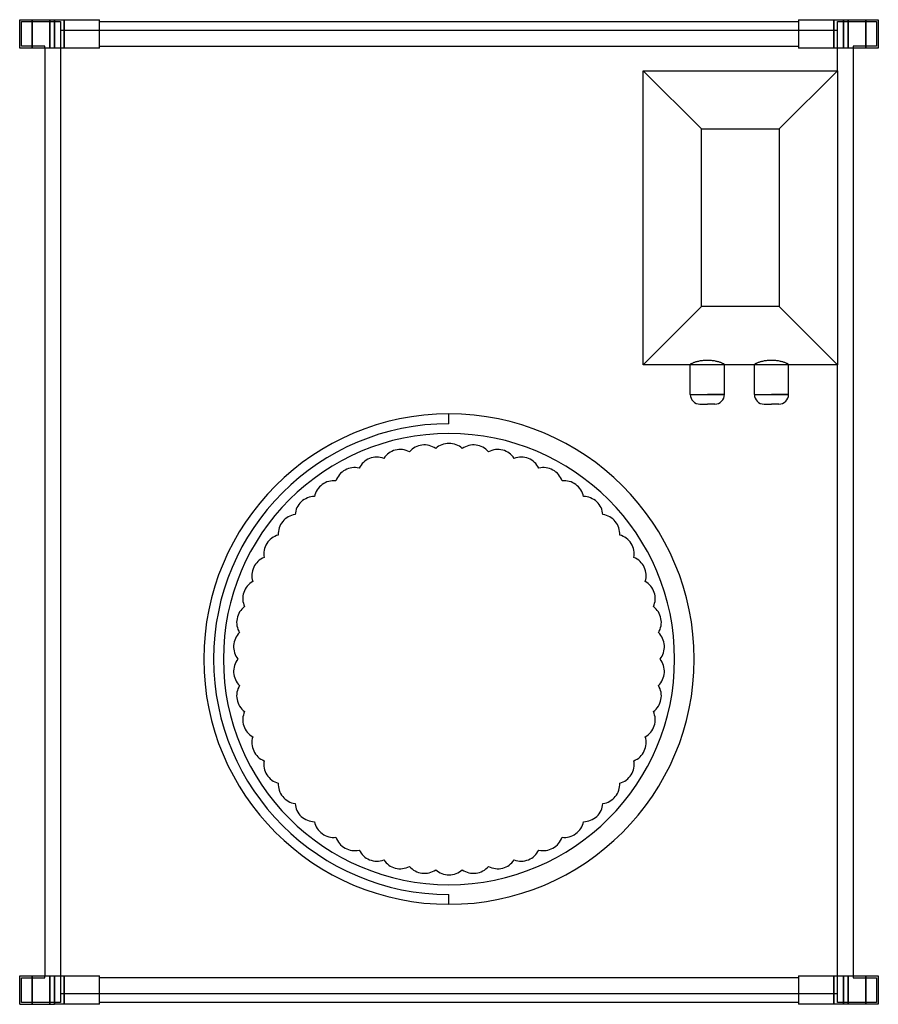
# Model space of a CAD drawing. Header units: millimetres. Extents: x -221 to 221, y -1 to 506.
import ezdxf

# ---------------------------------------------------------------- set-up
doc = ezdxf.new("R2010")
doc.units = ezdxf.units.MM
doc.layers.add('HIDDEN', color=7, linetype='Continuous')
doc.layers.add('THICK', color=7, linetype='Continuous')

msp = doc.modelspace()

# ---------------------------------------------------------------- linework, layer by layer
at = {"layer": 'HIDDEN'}
for p, q in [((-221, 506), (-221, 506)), ((-221, 506), (-221, 506)), ((-220, 505), (-200, 505)), ((-220, 492.38), (-220, 505)), ((-220, 505), (-220, 505)), ((-214.5, 491.38), (-214.5, 506)), ((-214.5, 506), (-214.5, 491.38)), ((-205.5, 506), (-205.5, 491.38)), ((-205.5, 491.38), (-205.5, 506)), ((-203, 506), (-203, 491.38)), ((-200, 505), (-200, 500.38)), ((-200, 505), (-200, 505)), ((-198.1, 506), (-198.1, 500.38)), ((-198.1, 500.38), (-198.1, 506)), ((-198.1, 506), (-198.1, 491.38)), ((-180, 506), (-180, 506)), ((-180, 506), (-180, 506)), ((-180, 505), (-180, 505)), ((-180, 505), (-180, 505)), ((180, 506), (180, 506)), ((180, 506), (180, 506)), ((180, 505), (180, 505)), ((180, 505), (180, 505)), ((198.1, 500.38), (198.1, 506)), ((198.1, 491.38), (198.1, 506)), ((198.1, 506), (198.1, 500.38)), ((200, 500.38), (200, 505)), ((200, 505), (220, 505)), ((200, 505), (200, 505)), ((203, 491.38), (203, 506)), ((205.5, 506), (205.5, 491.38)), ((205.5, 491.38), (205.5, 506)), ((214.5, 491.38), (214.5, 506)), ((214.5, 506), (214.5, 491.38)), ((220, 505), (220, 492.38)), ((220, 505), (220, 505)), ((221, 506), (221, 506)), ((221, 506), (221, 506)), ((-200, 500.38), (-200, 500.38)), ((-198.1, 500.38), (-200, 500.38)), ((-200, 500.38), (-200, 4.62)), ((-180.1, 500.38), (-198.1, 500.38)), ((-198.1, 491.38), (-198.1, 500.38)), ((-180, 500.38), (-180.1, 500.38)), ((-180, 500.38), (-180, 500.38)), ((180, 500.38), (-180, 500.38)), ((180.1, 500.38), (180, 500.38)), ((180, 500.38), (180, 500.38)), ((198.1, 500.38), (180.1, 500.38)), ((200, 500.38), (198.1, 500.38)), ((198.1, 500.38), (198.1, 491.38)), ((200, 500.38), (200, 500.38)), ((200, 479.75), (200, 500.38)), ((-208, 492.38), (-220, 492.38)), ((-220, 492.38), (-220, 492.38)), ((-208, 491.38), (-208, 492.38)), ((-208, 492.38), (-208, 492.38)), ((-180, 492.38), (-180, 492.38)), ((-180, 492.38), (-180, 492.38)), ((180, 492.38), (180, 492.38)), ((180, 492.38), (180, 492.38)), ((208, 492.38), (208, 491.38)), ((220, 492.38), (208, 492.38)), ((208, 492.38), (208, 492.38)), ((220, 492.38), (220, 492.38)), ((-221, 491.38), (-221, 491.38)), ((-221, 491.38), (-221, 491.38)), ((-208, 491.38), (-208, 491.38)), ((-208, 491.38), (-208, 491.38)), ((-200, 491.38), (-200, 491.38)), ((-180, 491.38), (-180, 491.38)), ((-180, 491.38), (-180, 491.38)), ((-180, 491.38), (-180, 491.38)), ((180, 491.38), (180, 491.38)), ((180, 491.38), (180, 491.38)), ((180, 491.38), (180, 491.38)), ((200, 491.38), (200, 491.38)), ((208, 491.38), (208, 491.38)), ((208, 491.38), (208, 491.38)), ((221, 491.38), (221, 491.38)), ((221, 491.38), (221, 491.38)), ((100, 479.75), (100, 479.75)), ((200, 479.75), (200, 479.75)), ((100, 328.25), (100, 328.25)), ((124.22, 328.37), (124.2, 328.42)), ((124.78, 328.25), (124.2, 328.25)), ((124.26, 328.32), (124.22, 328.37)), ((124.34, 328.29), (124.26, 328.32)), ((124.46, 328.27), (124.34, 328.29)), ((124.6, 328.25), (124.46, 328.27)), ((124.78, 328.25), (124.6, 328.25)), ((133, 328.25), (124.78, 328.25)), ((141.22, 328.25), (133, 328.25)), ((141.4, 328.25), (141.22, 328.25)), ((141.8, 328.25), (141.22, 328.25)), ((141.54, 328.27), (141.4, 328.25)), ((141.66, 328.29), (141.54, 328.27)), ((141.74, 328.32), (141.66, 328.29)), ((141.78, 328.37), (141.74, 328.32)), ((141.8, 328.42), (141.78, 328.37)), ((157.22, 328.37), (157.2, 328.42)), ((157.78, 328.25), (157.2, 328.25)), ((157.26, 328.32), (157.22, 328.37)), ((157.34, 328.29), (157.26, 328.32)), ((157.46, 328.27), (157.34, 328.29)), ((157.6, 328.25), (157.46, 328.27)), ((157.78, 328.25), (157.6, 328.25)), ((166, 328.25), (157.78, 328.25)), ((174.22, 328.25), (166, 328.25)), ((174.4, 328.25), (174.22, 328.25)), ((174.8, 328.25), (174.22, 328.25)), ((174.54, 328.27), (174.4, 328.25)), ((174.66, 328.29), (174.54, 328.27)), ((174.74, 328.32), (174.66, 328.29)), ((174.78, 328.37), (174.74, 328.32)), ((174.8, 328.42), (174.78, 328.37)), ((200, 4.62), (200, 328.25)), ((200, 328.25), (200, 328.25)), ((124.2, 313.05), (133, 313.05)), ((133, 313.05), (141.8, 313.05)), ((157.2, 313.05), (166, 313.05)), ((166, 313.05), (174.8, 313.05)), ((0, 303), (0, 303)), ((0, 297.95), (0, 303)), ((0, 297.95), (0, 297.95)), ((-6.82, 285.2), (-6.82, 285.2)), ((6.82, 285.2), (6.82, 285.2)), ((-33.58, 280.09), (-33.58, 280.09)), ((-20.36, 283.49), (-20.36, 283.49)), ((20.36, 283.49), (20.36, 283.49)), ((33.58, 280.09), (33.58, 280.09)), ((-46.27, 275.07), (-46.27, 275.07)), ((46.27, 275.07), (46.27, 275.07)), ((-58.22, 268.5), (-58.22, 268.5)), ((58.22, 268.5), (58.22, 268.5)), ((-69.26, 260.48), (-69.26, 260.48)), ((69.26, 260.48), (69.26, 260.48)), ((-79.21, 251.13), (-79.21, 251.13)), ((79.21, 251.13), (79.21, 251.13)), ((-87.91, 240.62), (-87.91, 240.62)), ((87.91, 240.62), (87.91, 240.62)), ((-95.22, 229.1), (-95.22, 229.1)), ((95.22, 229.1), (95.22, 229.1)), ((-101.03, 216.75), (-101.03, 216.75)), ((101.03, 216.75), (101.03, 216.75)), ((-105.25, 203.77), (-105.25, 203.77)), ((105.25, 203.77), (105.25, 203.77)), ((-107.8, 190.37), (-107.8, 190.37)), ((107.8, 190.37), (107.8, 190.37)), ((-108.66, 176.75), (-108.66, 176.75)), ((108.66, 176.75), (108.66, 176.75)), ((-107.8, 163.13), (-107.8, 163.13)), ((107.8, 163.13), (107.8, 163.13)), ((-105.25, 149.73), (-105.25, 149.73)), ((105.25, 149.73), (105.25, 149.73)), ((-101.03, 136.75), (-101.03, 136.75)), ((101.03, 136.75), (101.03, 136.75)), ((-95.22, 124.4), (-95.22, 124.4)), ((95.22, 124.4), (95.22, 124.4)), ((-87.91, 112.88), (-87.91, 112.88)), ((87.91, 112.88), (87.91, 112.88)), ((-79.21, 102.37), (-79.21, 102.37)), ((79.21, 102.37), (79.21, 102.37)), ((-69.26, 93.02), (-69.26, 93.02)), ((69.26, 93.02), (69.26, 93.02)), ((-58.22, 85), (-58.22, 85)), ((58.22, 85), (58.22, 85)), ((-46.27, 78.43), (-46.27, 78.43)), ((46.27, 78.43), (46.27, 78.43)), ((-33.58, 73.41), (-33.58, 73.41)), ((33.58, 73.41), (33.58, 73.41)), ((-20.36, 70.01), (-20.36, 70.01)), ((-6.82, 68.3), (-6.82, 68.3)), ((6.82, 68.3), (6.82, 68.3)), ((20.36, 70.01), (20.36, 70.01)), ((0, 55.55), (0, 55.55)), ((0, 50.5), (0, 55.55)), ((0, 50.5), (0, 50.5)), ((-221, 13.62), (-221, 13.62)), ((-221, 13.62), (-221, 13.62)), ((-220, 12.62), (-208, 12.62)), ((-220, 0), (-220, 12.62)), ((-220, 12.62), (-220, 12.62)), ((-214.5, -1), (-214.5, 13.62)), ((-214.5, 13.62), (-214.5, -1)), ((-208, 12.62), (-208, 13.62)), ((-208, 13.62), (-208, 13.62)), ((-208, 13.62), (-208, 13.62)), ((-208, 12.62), (-208, 12.62)), ((-205.5, -1), (-205.5, 13.62)), ((-205.5, 13.62), (-205.5, -1)), ((-203, 13.62), (-203, -1)), ((-200, 13.62), (-200, 13.62)), ((-198.1, 4.62), (-198.1, 13.62)), ((-198.1, 13.62), (-198.1, -1)), ((-180, 13.62), (-180, 13.62)), ((-180, 13.62), (-180, 13.62)), ((-180, 13.62), (-180, 13.62)), ((-180, 12.62), (-180, 12.62)), ((-180, 12.62), (-180, 12.62)), ((180, 13.62), (180, 13.62)), ((180, 13.62), (180, 13.62)), ((180, 13.62), (180, 13.62)), ((180, 12.62), (180, 12.62)), ((180, 12.62), (180, 12.62)), ((198.1, 13.62), (198.1, 4.62)), ((198.1, -1), (198.1, 13.62)), ((200, 13.62), (200, 13.62)), ((203, -1), (203, 13.62)), ((205.5, 13.62), (205.5, -1)), ((205.5, -1), (205.5, 13.62)), ((208, 13.62), (208, 12.62)), ((208, 13.62), (208, 13.62)), ((208, 13.62), (208, 13.62)), ((208, 12.62), (220, 12.62)), ((208, 12.62), (208, 12.62)), ((214.5, 13.62), (214.5, -1)), ((214.5, -1), (214.5, 13.62)), ((220, 12.62), (220, 0)), ((220, 12.62), (220, 12.62)), ((221, 13.62), (221, 13.62)), ((221, 13.62), (221, 13.62)), ((-200, 0), (-220, 0)), ((-220, 0), (-220, 0)), ((-200, 4.62), (-198.1, 4.62)), ((-200, 4.62), (-200, 4.62)), ((-200, 4.62), (-200, 0)), ((-200, 0), (-200, 0)), ((-198.1, 4.62), (-180.1, 4.62)), ((-198.1, 4.62), (-198.1, -1)), ((-198.1, -1), (-198.1, 4.62)), ((-180.1, 4.62), (-180, 4.62)), ((-180, 4.62), (180, 4.62)), ((-180, 4.62), (-180, 4.62)), ((-180, 0), (-180, 0)), ((-180, 0), (-180, 0)), ((180, 4.62), (180.1, 4.62)), ((180, 4.62), (180, 4.62)), ((180.1, 4.62), (198.1, 4.62)), ((198.1, 4.62), (198.1, -1)), ((198.1, 4.62), (200, 4.62)), ((198.1, -1), (198.1, 4.62)), ((200, 4.62), (200, 4.62)), ((200, 0), (200, 4.62)), ((-221, -1), (-221, -1)), ((-221, -1), (-221, -1)), ((-180, -1), (-180, -1)), ((-180, -1), (-180, -1)), ((180, 0), (180, 0)), ((180, 0), (180, 0)), ((180, -1), (180, -1)), ((180, -1), (180, -1)), ((220, 0), (200, 0)), ((200, 0), (200, 0)), ((220, 0), (220, 0)), ((221, -1), (221, -1)), ((221, -1), (221, -1))]:
    msp.add_line(p, q, dxfattribs=at)
for centre, radius, start, end in [((0, 176.75), 121.2, 90, 270), ((0, 176.75), 116.15, 90, 270), ((0, 176.75), 116.15, 270, 90), ((-25.12, 274.58), 10.1, 104.4, 146.8957), ((-25.12, 274.58), 10.1, 61.9043, 104.4), ((-12.66, 276.95), 10.1, 97.2, 139.6958), ((-12.66, 276.95), 10.1, 54.7042, 97.2), ((0, 277.75), 10.1, 90, 132.4957), ((0, 277.75), 10.1, 47.5043, 90), ((12.66, 276.95), 10.1, 82.8, 125.2957), ((12.66, 276.95), 10.1, 40.3043, 82.8), ((25.12, 274.58), 10.1, 75.6, 118.0958), ((25.12, 274.58), 10.1, 33.1042, 75.6), ((-37.18, 270.66), 10.1, 111.6, 154.0957), ((-37.18, 270.66), 10.1, 69.1043, 111.6), ((37.18, 270.66), 10.1, 68.4, 110.8958), ((37.18, 270.66), 10.1, 25.9043, 68.4), ((-48.66, 265.26), 10.1, 118.8, 161.2958), ((-48.66, 265.26), 10.1, 76.3043, 118.8), ((48.66, 265.26), 10.1, 61.2, 103.6957), ((48.66, 265.26), 10.1, 18.7043, 61.2), ((-59.37, 258.46), 10.1, 126, 168.4957), ((-59.37, 258.46), 10.1, 83.5042, 126), ((59.37, 258.46), 10.1, 54, 96.4957), ((59.37, 258.46), 10.1, 11.5042, 54), ((-69.14, 250.38), 10.1, 90.7043, 133.2), ((69.14, 250.38), 10.1, 46.8, 89.2958), ((-69.14, 250.38), 10.1, 133.2, 175.6957), ((69.14, 250.38), 10.1, 4.3043, 46.8), ((-77.82, 241.13), 10.1, 97.9043, 140.4), ((77.82, 241.13), 10.1, 39.6, 82.0957), ((-77.82, 241.13), 10.1, 140.4, 182.8958), ((77.82, 241.13), 10.1, 357.1043, 39.6), ((-85.28, 230.87), 10.1, 105.1042, 147.6), ((85.28, 230.87), 10.1, 32.4, 74.8957), ((-85.28, 230.87), 10.1, 147.6, 190.0957), ((85.28, 230.87), 10.1, 349.9043, 32.4), ((-91.39, 219.75), 10.1, 112.3043, 154.8), ((91.39, 219.75), 10.1, 25.2, 67.6958), ((-91.39, 219.75), 10.1, 154.8, 197.2957), ((91.39, 219.75), 10.1, 342.7042, 25.2), ((-96.06, 207.96), 10.1, 119.5043, 162), ((96.06, 207.96), 10.1, 18, 60.4957), ((-96.06, 207.96), 10.1, 162, 204.4958), ((96.06, 207.96), 10.1, 335.5043, 18), ((-99.21, 195.68), 10.1, 126.7043, 169.2), ((99.21, 195.68), 10.1, 10.8, 53.2957), ((-99.21, 195.68), 10.1, 169.2, 211.6957), ((99.21, 195.68), 10.1, 328.3043, 10.8), ((-100.8, 183.09), 10.1, 133.9042, 176.4), ((100.8, 183.09), 10.1, 3.6, 46.0957), ((-100.8, 183.09), 10.1, 176.4, 218.8957), ((100.8, 183.09), 10.1, 321.1042, 3.6), ((-100.8, 170.41), 10.1, 141.1043, 183.6), ((100.8, 170.41), 10.1, 356.4, 38.8958), ((-100.8, 170.41), 10.1, 183.6, 226.0958), ((100.8, 170.41), 10.1, 313.9043, 356.4), ((-99.21, 157.82), 10.1, 148.3043, 190.8), ((99.21, 157.82), 10.1, 349.2, 31.6957), ((-99.21, 157.82), 10.1, 190.8, 233.2957), ((99.21, 157.82), 10.1, 306.7043, 349.2), ((-96.06, 145.54), 10.1, 155.5042, 198), ((96.06, 145.54), 10.1, 342, 24.4957), ((-96.06, 145.54), 10.1, 198, 240.4957), ((96.06, 145.54), 10.1, 299.5043, 342), ((-91.39, 133.75), 10.1, 162.7043, 205.2), ((91.39, 133.75), 10.1, 334.8, 17.2958), ((-91.39, 133.75), 10.1, 205.2, 247.6957), ((91.39, 133.75), 10.1, 292.3042, 334.8), ((-85.28, 122.63), 10.1, 169.9043, 212.4), ((85.28, 122.63), 10.1, 327.6, 10.0957), ((-85.28, 122.63), 10.1, 212.4, 254.8958), ((85.28, 122.63), 10.1, 285.1043, 327.6), ((-77.82, 112.37), 10.1, 177.1042, 219.6), ((77.82, 112.37), 10.1, 320.4, 2.8957), ((-77.82, 112.37), 10.1, 219.6, 262.0957), ((-69.14, 103.12), 10.1, 184.3043, 226.8), ((69.14, 103.12), 10.1, 313.2, 355.6957), ((77.82, 112.37), 10.1, 277.9043, 320.4), ((-69.14, 103.12), 10.1, 226.8, 269.2957), ((-59.37, 95.04), 10.1, 191.5043, 234), ((59.37, 95.04), 10.1, 306, 348.4958), ((69.14, 103.12), 10.1, 270.7042, 313.2), ((-59.37, 95.04), 10.1, 234, 276.4958), ((59.37, 95.04), 10.1, 263.5043, 306), ((-48.66, 88.24), 10.1, 198.7042, 241.2), ((48.66, 88.24), 10.1, 298.8, 341.2957), ((-48.66, 88.24), 10.1, 241.2, 283.6957), ((-37.18, 82.84), 10.1, 205.9043, 248.4), ((37.18, 82.84), 10.1, 291.6, 334.0957), ((48.66, 88.24), 10.1, 256.3043, 298.8), ((-37.18, 82.84), 10.1, 248.4, 290.8957), ((-25.12, 78.92), 10.1, 213.1043, 255.6), ((25.12, 78.92), 10.1, 284.4, 326.8958), ((37.18, 82.84), 10.1, 249.1042, 291.6), ((-25.12, 78.92), 10.1, 255.6, 298.0957), ((-12.66, 76.55), 10.1, 220.3042, 262.8), ((-12.66, 76.55), 10.1, 262.8, 305.2958), ((0, 75.75), 10.1, 227.5043, 270), ((0, 75.75), 10.1, 270, 312.4957), ((12.66, 76.55), 10.1, 234.7043, 277.2), ((12.66, 76.55), 10.1, 277.2, 319.6957), ((25.12, 78.92), 10.1, 241.9042, 284.4)]:
    msp.add_arc(centre, radius, start, end, dxfattribs=at)
at = {"layer": 'THICK'}
for p, q in [((-221, 491.38), (-221, 506)), ((-221, 506), (-203, 506)), ((-203, 491.38), (-203, 506)), ((-203, 506), (-180, 506)), ((-180, 491.38), (-180, 506)), ((-180, 505), (180, 505)), ((180, 506), (180, 491.38)), ((180, 506), (203, 506)), ((203, 506), (221, 506)), ((203, 506), (203, 491.38)), ((221, 506), (221, 491.38)), ((-180, 492.38), (180, 492.38)), ((-203, 491.38), (-221, 491.38)), ((-208, 491.38), (-208, 13.62)), ((-180, 491.38), (-203, 491.38)), ((203, 491.38), (180, 491.38)), ((221, 491.38), (203, 491.38)), ((208, 491.38), (208, 13.62)), ((100, 328.25), (100, 479.75)), ((100, 479.75), (130, 449.75)), ((100, 479.75), (200, 479.75)), ((200, 479.75), (170, 449.75)), ((200, 479.75), (200, 328.25)), ((130, 358.25), (130, 449.75)), ((130, 449.75), (170, 449.75)), ((170, 449.75), (170, 358.25)), ((100, 328.25), (130, 358.25)), ((170, 358.25), (130, 358.25)), ((170, 358.25), (200, 328.25)), ((125.95, 329.46), (126.27, 329.57)), ((126.27, 329.57), (126.6, 329.69)), ((126.6, 329.69), (126.94, 329.8)), ((126.94, 329.8), (127.31, 329.92)), ((127.31, 329.92), (127.7, 330.03)), ((127.7, 330.03), (128.12, 330.14)), ((128.12, 330.14), (128.56, 330.24)), ((128.56, 330.24), (129.01, 330.34)), ((129.01, 330.34), (129.48, 330.43)), ((129.48, 330.43), (129.97, 330.51)), ((129.97, 330.51), (130.46, 330.57)), ((130.46, 330.57), (130.97, 330.63)), ((130.97, 330.63), (131.48, 330.68)), ((131.48, 330.68), (131.99, 330.71)), ((131.99, 330.71), (132.5, 330.73)), ((132.5, 330.73), (133, 330.73)), ((133, 330.73), (133.5, 330.73)), ((133.5, 330.73), (134.01, 330.71)), ((134.01, 330.71), (134.52, 330.68)), ((134.52, 330.68), (135.03, 330.63)), ((135.03, 330.63), (135.54, 330.57)), ((135.54, 330.57), (136.03, 330.51)), ((136.03, 330.51), (136.52, 330.43)), ((136.52, 330.43), (136.99, 330.34)), ((136.99, 330.34), (137.44, 330.24)), ((137.44, 330.24), (137.88, 330.14)), ((137.88, 330.14), (138.3, 330.03)), ((138.3, 330.03), (138.69, 329.92)), ((138.69, 329.92), (139.06, 329.8)), ((139.06, 329.8), (139.4, 329.69)), ((139.4, 329.69), (139.73, 329.57)), ((139.73, 329.57), (140.05, 329.46)), ((158.95, 329.46), (159.27, 329.57)), ((159.27, 329.57), (159.6, 329.69)), ((159.6, 329.69), (159.94, 329.8)), ((159.94, 329.8), (160.31, 329.92)), ((160.31, 329.92), (160.7, 330.03)), ((160.7, 330.03), (161.12, 330.14)), ((161.12, 330.14), (161.56, 330.24)), ((161.56, 330.24), (162.01, 330.34)), ((162.01, 330.34), (162.48, 330.43)), ((162.48, 330.43), (162.97, 330.51)), ((162.97, 330.51), (163.46, 330.57)), ((163.46, 330.57), (163.97, 330.63)), ((163.97, 330.63), (164.48, 330.68)), ((164.48, 330.68), (164.99, 330.71)), ((164.99, 330.71), (165.5, 330.73)), ((165.5, 330.73), (166, 330.73)), ((166, 330.73), (166.5, 330.73)), ((166.5, 330.73), (167.01, 330.71)), ((167.01, 330.71), (167.52, 330.68)), ((167.52, 330.68), (168.03, 330.63)), ((168.03, 330.63), (168.54, 330.57)), ((168.54, 330.57), (169.03, 330.51)), ((169.03, 330.51), (169.52, 330.43)), ((169.52, 330.43), (169.99, 330.34)), ((169.99, 330.34), (170.44, 330.24)), ((170.44, 330.24), (170.88, 330.14)), ((170.88, 330.14), (171.3, 330.03)), ((171.3, 330.03), (171.69, 329.92)), ((171.69, 329.92), (172.06, 329.8)), ((172.06, 329.8), (172.4, 329.69)), ((172.4, 329.69), (172.73, 329.57)), ((172.73, 329.57), (173.05, 329.46)), ((124.2, 328.25), (100, 328.25)), ((124.2, 328.42), (124.21, 328.47)), ((124.2, 313.05), (124.2, 328.42)), ((124.21, 328.47), (124.26, 328.54)), ((124.26, 328.54), (124.33, 328.62)), ((124.33, 328.62), (124.44, 328.7)), ((124.44, 328.7), (124.57, 328.79)), ((124.57, 328.79), (124.73, 328.89)), ((124.73, 328.89), (124.93, 329)), ((124.93, 329), (125.15, 329.11)), ((125.15, 329.11), (125.39, 329.22)), ((125.39, 329.22), (125.66, 329.34)), ((125.66, 329.34), (125.95, 329.46)), ((140.05, 329.46), (140.34, 329.34)), ((140.34, 329.34), (140.61, 329.22)), ((140.61, 329.22), (140.85, 329.11)), ((140.85, 329.11), (141.07, 329)), ((141.07, 329), (141.27, 328.89)), ((141.27, 328.89), (141.43, 328.79)), ((141.43, 328.79), (141.56, 328.7)), ((141.56, 328.7), (141.67, 328.62)), ((141.67, 328.62), (141.74, 328.54)), ((141.74, 328.54), (141.79, 328.47)), ((141.79, 328.47), (141.8, 328.42)), ((141.8, 313.05), (141.8, 328.42)), ((157.2, 328.25), (141.8, 328.25)), ((157.2, 328.42), (157.21, 328.47)), ((157.2, 313.05), (157.2, 328.42)), ((157.21, 328.47), (157.26, 328.54)), ((157.26, 328.54), (157.33, 328.62)), ((157.33, 328.62), (157.44, 328.7)), ((157.44, 328.7), (157.57, 328.79)), ((157.57, 328.79), (157.73, 328.89)), ((157.73, 328.89), (157.93, 329)), ((157.93, 329), (158.15, 329.11)), ((158.15, 329.11), (158.39, 329.22)), ((158.39, 329.22), (158.66, 329.34)), ((158.66, 329.34), (158.95, 329.46)), ((173.05, 329.46), (173.34, 329.34)), ((173.34, 329.34), (173.61, 329.22)), ((173.61, 329.22), (173.85, 329.11)), ((173.85, 329.11), (174.07, 329)), ((174.07, 329), (174.27, 328.89)), ((174.27, 328.89), (174.43, 328.79)), ((174.43, 328.79), (174.56, 328.7)), ((174.56, 328.7), (174.67, 328.62)), ((174.67, 328.62), (174.74, 328.54)), ((174.74, 328.54), (174.79, 328.47)), ((174.79, 328.47), (174.8, 328.42)), ((174.8, 313.05), (174.8, 328.42)), ((200, 328.25), (174.8, 328.25)), ((124.2, 313.05), (133, 313.05)), ((141.8, 313.05), (133, 313.05)), ((157.2, 313.05), (166, 313.05)), ((174.8, 313.05), (166, 313.05)), ((129.2, 308.05), (133, 308.05)), ((136.8, 308.05), (133, 308.05)), ((162.2, 308.05), (166, 308.05)), ((169.8, 308.05), (166, 308.05)), ((-221, 13.62), (-203, 13.62)), ((-221, -1), (-221, 13.62)), ((-203, 13.62), (-180, 13.62)), ((-203, -1), (-203, 13.62)), ((-180, -1), (-180, 13.62)), ((180, 12.62), (-180, 12.62)), ((180, 13.62), (180, -1)), ((180, 13.62), (203, 13.62)), ((203, 13.62), (221, 13.62)), ((203, 13.62), (203, -1)), ((221, 13.62), (221, -1)), ((180, 0), (-180, 0)), ((-221, -1), (-203, -1)), ((-180, -1), (-203, -1)), ((203, -1), (180, -1)), ((221, -1), (203, -1))]:
    msp.add_line(p, q, dxfattribs=at)
for centre, radius, start, end in [((129.2, 313.05), 5, 180.0002, 270), ((136.8, 313.05), 5, 270, 359.9999), ((162.2, 313.05), 5, 180.0002, 270), ((169.8, 313.05), 5, 270, 359.9999), ((0, 176.75), 126.25, 90, 270), ((0, 176.75), 126.25, 270, 90)]:
    msp.add_arc(centre, radius, start, end, dxfattribs=at)

doc.saveas('drawing.dxf')
